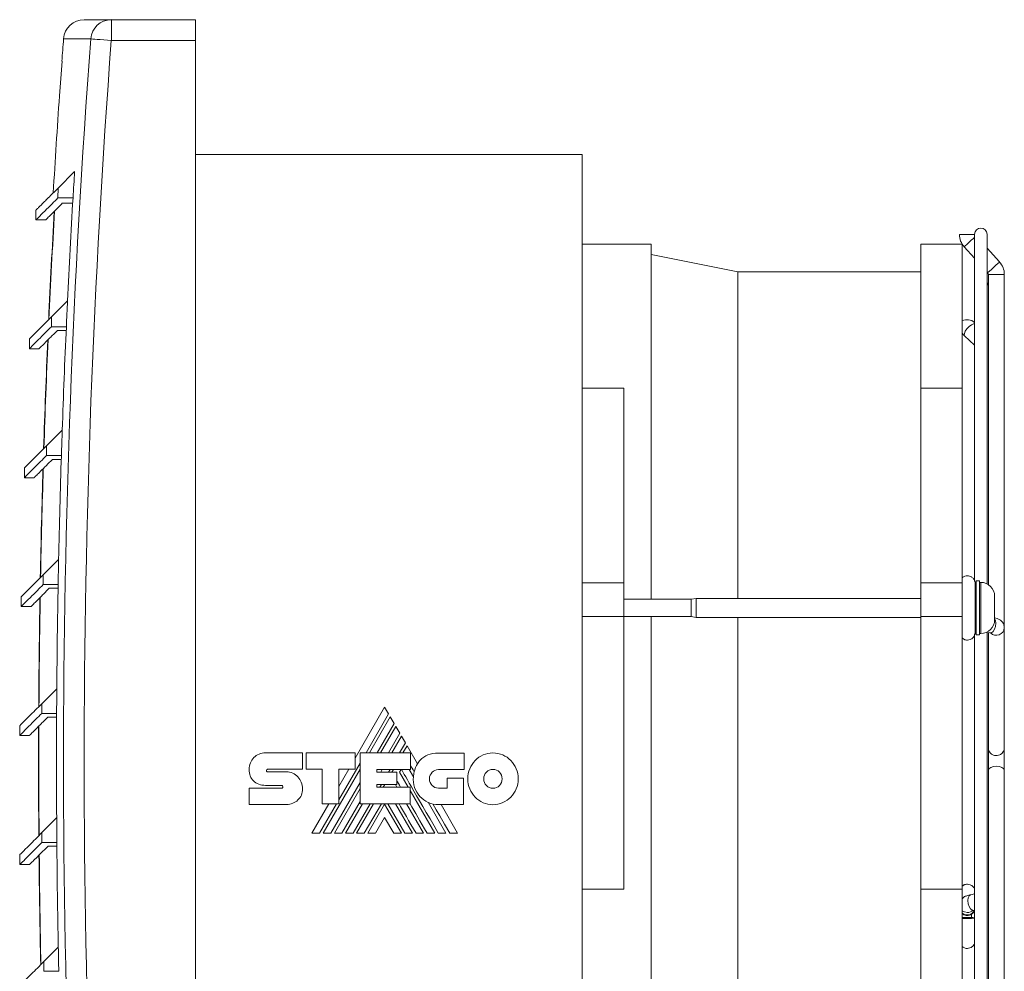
# Model space of a CAD drawing. Header units: millimetres. Extents: x -156 to 568, y -157 to 277.
# Tile 2 of 5: x -156 to -13, y 139 to 277. Entities that reach past the tile are written whole.
import ezdxf

# ---------------------------------------------------------------- set-up
doc = ezdxf.new("R2010")
doc.units = ezdxf.units.MM
doc.linetypes.add('PHANTOM', pattern=[12.7, 6.35, -1.27, 1.27, -1.27, 1.27, -1.27])
doc.layers.add('___VS___', color=7, linetype='Continuous', lineweight=15)

msp = doc.modelspace()

# ---------------------------------------------------------------- linework, layer by layer
at = {"color": 7, "linetype": 'Continuous', "lineweight": 15}
for p, q in [((-146.66, 277.17), (-142.73, 277.17)), ((-142.73, 277.17), (-142.73, 274.17)), ((-142.73, 277.17), (-130.57, 277.17)), ((-130.57, 277.17), (-130.57, 274.17)), ((-130.57, 274.17), (-142.73, 274.17)), ((-130.57, 65.17), (-130.57, 274.17)), ((-149.87, 271.17), (-149.89, 271.17)), ((-150.24, 266.17), (-150.23, 266.17)), ((-74.57, 257.67), (-130.57, 257.67)), ((-74.57, 257.67), (-74.57, 81.67)), ((-148.06, 255.19), (-150.45, 252.8)), ((-150.45, 252.8), (-150.46, 251.37)), ((-150.46, 251.37), (-148.29, 251.39)), ((-153.64, 249.61), (-153.64, 248.19)), ((-153.64, 248.19), (-152.19, 248.2)), ((-17.77, 246.07), (-19.97, 246.07)), ((-17.77, 246.1), (-17.77, 246.09)), ((-17.77, 246.05), (-17.77, 195.84)), ((-17.77, 246.05), (-17.77, 246.05)), ((-15.97, 195.48), (-15.97, 246.1)), ((-64.57, 244.67), (-74.57, 244.67)), ((-64.57, 193.25), (-64.57, 244.67)), ((-19.57, 244.67), (-25.57, 244.67)), ((-25.57, 223.81), (-25.57, 244.67)), ((-19.57, 223.81), (-19.57, 244.67)), ((-19.28, 244.29), (-17.77, 242.63)), ((-14.17, 242.09), (-15.97, 244.07)), ((-52.07, 240.67), (-64.57, 243.17)), ((-25.57, 240.67), (-52.07, 240.67)), ((-52.07, 193.37), (-52.07, 240.67)), ((-15.97, 240.66), (-15.86, 240.54)), ((-15.77, 240.3), (-15.77, 195.37)), ((-13.47, 189.15), (-13.47, 240.3)), ((-149.08, 236.46), (-151.41, 234.13)), ((-151.41, 234.13), (-151.41, 232.72)), ((-151.41, 232.72), (-149.25, 232.72)), ((-154.6, 230.94), (-154.6, 229.53)), ((-150.54, 232.18), (-149.28, 232.18)), ((-19.22, 231.4), (-17.77, 230.06)), ((-154.6, 229.53), (-153.18, 229.53)), ((-68.57, 223.81), (-74.57, 223.81)), ((-68.57, 195.61), (-68.57, 223.81)), ((-25.57, 223.81), (-19.57, 223.81)), ((-25.57, 223.81), (-25.57, 195.61)), ((-19.57, 223.81), (-19.57, 195.61)), ((-149.85, 217.74), (-152.13, 215.47)), ((-152.13, 215.47), (-152.13, 214.05)), ((-152.13, 214.05), (-149.97, 214.05)), ((-151.26, 213.51), (-149.99, 213.51)), ((-155.32, 212.28), (-155.32, 210.86)), ((-155.32, 210.86), (-153.9, 210.86)), ((-150.37, 199.02), (-152.59, 196.8)), ((-152.59, 196.8), (-152.59, 195.39)), ((-152.59, 195.39), (-150.44, 195.39)), ((-68.57, 195.61), (-74.57, 195.61)), ((-68.57, 190.77), (-68.57, 195.61)), ((-25.57, 195.61), (-19.57, 195.61)), ((-25.57, 195.61), (-25.57, 190.77)), ((-19.57, 195.61), (-19.57, 190.77)), ((-17.07, 195.9), (-17.57, 195.9)), ((-17.57, 195.9), (-17.57, 188.1)), ((-17.07, 195.9), (-17.07, 188.1)), ((-16.87, 195.7), (-17.07, 195.7)), ((-151.72, 194.84), (-150.45, 194.84)), ((-155.78, 193.61), (-155.78, 192.2)), ((-58.78, 193.25), (-68.57, 193.25)), ((-58.07, 193.37), (-58.78, 193.25)), ((-58.78, 193.25), (-58.78, 190.75)), ((-25.57, 193.37), (-58.07, 193.37)), ((-58.07, 193.37), (-58.07, 190.62)), ((-14.87, 193.7), (-14.87, 190.3)), ((-155.78, 192.2), (-154.37, 192.2)), ((-68.57, 190.77), (-74.57, 190.77)), ((-68.57, 151.26), (-68.57, 190.77)), ((-68.57, 190.75), (-58.78, 190.75)), ((-64.57, 108.27), (-64.57, 190.75)), ((-58.78, 190.75), (-58.07, 190.62)), ((-58.07, 190.62), (-25.57, 190.62)), ((-52.07, 98.67), (-52.07, 190.62)), ((-25.57, 190.77), (-19.57, 190.77)), ((-25.57, 190.77), (-25.57, 151.26)), ((-19.57, 190.77), (-19.57, 151.26)), ((-17.77, 188.23), (-17.77, 106.61)), ((-17.07, 188.3), (-16.87, 188.3)), ((-15.97, 105.56), (-15.97, 188.45)), ((-15.97, 188.45), (-15.52, 188.37)), ((-15.77, 188.41), (-15.77, 171.74)), ((-13.47, 171.74), (-13.47, 189.15)), ((-13.47, 189.15), (-13.47, 189.12)), ((-17.57, 188.1), (-17.07, 188.1)), ((-150.64, 180.3), (-152.81, 178.13)), ((-152.81, 178.13), (-152.81, 176.72)), ((-103.17, 177.64), (-107.43, 170.26)), ((-102.6, 176.67), (-103.17, 177.64)), ((-152.81, 176.72), (-150.66, 176.72)), ((-151.94, 176.18), (-150.66, 176.18)), ((-105.87, 171), (-102.6, 176.67)), ((-102.35, 176.23), (-105.36, 171)), ((-101.79, 175.27), (-102.35, 176.23)), ((-156, 174.94), (-156, 173.53)), ((-104.25, 171), (-101.79, 175.27)), ((-101.54, 174.83), (-103.75, 171)), ((-100.98, 173.86), (-101.54, 174.83)), ((-156, 173.53), (-154.58, 173.53)), ((-102.63, 171), (-100.98, 173.86)), ((-100.73, 173.43), (-102.14, 171)), ((-100.17, 172.45), (-100.73, 173.43)), ((-120.44, 171.03), (-115.08, 171.03)), ((-115.08, 171.03), (-115.08, 168.64)), ((-101, 171), (-100.17, 172.45)), ((-99.92, 172.03), (-100.52, 171)), ((-98.43, 169.44), (-99.92, 172.03)), ((-15.77, 168.46), (-15.77, 171.74)), ((-13.47, 168.46), (-13.47, 171.65)), ((-114.55, 168.64), (-114.55, 171.02)), ((-114.55, 171.02), (-107.43, 171.02)), ((-107.43, 171.02), (-107.43, 168.66)), ((-106.71, 163.64), (-106.71, 171)), ((-106.71, 171), (-99.44, 171)), ((-99.44, 171), (-99.44, 168.62)), ((-95.39, 170.98), (-91.66, 170.98)), ((-91.66, 170.98), (-91.66, 168.59)), ((-120.12, 168.64), (-115.08, 168.64)), ((-120.11, 168.27), (-117.39, 168.27)), ((-112.23, 168.64), (-114.55, 168.64)), ((-112.23, 163.64), (-112.23, 168.64)), ((-112.07, 159.38), (-106.71, 168.67)), ((-109.8, 164.19), (-106.71, 169.54)), ((-107.43, 168.66), (-109.8, 168.66)), ((-109.8, 163.64), (-109.8, 168.66)), ((-108.36, 168.66), (-109.8, 166.16)), ((-104.3, 168.62), (-99.44, 168.62)), ((-104.3, 168.62), (-104.3, 168.23)), ((-104.3, 168.23), (-101.41, 168.23)), ((-103.74, 168.23), (-103.51, 168.62)), ((-102.61, 168.23), (-102.38, 168.62)), ((-102.12, 168.23), (-101.89, 168.62)), ((-101.41, 168.23), (-101.41, 166.43)), ((-101.01, 168.2), (-100.76, 168.62)), ((-101.01, 168.2), (-99.77, 166.07)), ((-99.64, 168.62), (-99.01, 167.53)), ((-91.66, 168.59), (-95.39, 168.59)), ((-15.77, 168.46), (-15.77, 111.14)), ((-13.47, 111.14), (-13.47, 168.46)), ((-94.1, 165.91), (-94.1, 167.33)), ((-94.1, 167.33), (-91.74, 167.33)), ((-91.74, 167.33), (-91.74, 163.53)), ((-122.78, 165.9), (-118.07, 165.9)), ((-118.07, 166.3), (-120.43, 166.3)), ((-110.96, 159.38), (-106.71, 166.74)), ((-110.45, 159.38), (-106.71, 165.87)), ((-104.3, 166.43), (-101.41, 166.43)), ((-104.3, 166.43), (-104.3, 166.07)), ((-104.3, 166.07), (-99.48, 166.07)), ((-103.86, 166.07), (-103.65, 166.43)), ((-103.37, 166.07), (-103.16, 166.43)), ((-101.61, 166.43), (-101.4, 166.07)), ((-99.48, 163.64), (-99.48, 166.07)), ((-99.48, 165.57), (-95.91, 159.38)), ((-95.39, 165.91), (-94.1, 165.91)), ((-109.35, 159.38), (-106.71, 163.95)), ((-117.39, 163.54), (-122.78, 163.54)), ((-111.26, 163.64), (-113.72, 159.38)), ((-112.58, 159.38), (-110.12, 163.64)), ((-112.23, 163.64), (-109.8, 163.64)), ((-108.85, 159.38), (-106.39, 163.64)), ((-107.74, 159.38), (-105.27, 163.64)), ((-107.23, 159.38), (-104.77, 163.64)), ((-106.71, 163.64), (-99.48, 163.64)), ((-106.12, 159.38), (-103.65, 163.64)), ((-105.61, 159.38), (-103.18, 163.6)), ((-100.74, 159.38), (-103.18, 163.6)), ((-100.24, 159.38), (-102.71, 163.64)), ((-101.6, 163.64), (-99.13, 159.38)), ((-99.99, 163.64), (-97.53, 159.38)), ((-96.89, 163.86), (-94.3, 159.38)), ((-91.74, 163.53), (-95.37, 163.53)), ((-92.61, 159.38), (-95.01, 163.53)), ((-150.65, 161.59), (-152.78, 159.47)), ((-103.18, 161.67), (-104.51, 159.38)), ((-103.18, 161.67), (-101.85, 159.38)), ((-152.78, 159.47), (-152.78, 158.05)), ((-152.78, 158.05), (-150.63, 158.05)), ((-151.9, 157.51), (-150.62, 157.51)), ((-155.97, 156.28), (-155.97, 154.86)), ((-155.97, 154.86), (-154.55, 154.86)), ((-68.57, 151.26), (-74.57, 151.26)), ((-25.57, 151.26), (-19.57, 151.26)), ((-25.57, 94.67), (-25.57, 151.26)), ((-19.57, 107.4), (-19.57, 151.26)), ((-17.77, 150.58), (-18.33, 150.48)), ((-17.93, 148.21), (-17.77, 148.24)), ((-18.2, 147.66), (-18.2, 147.17)), ((-150.42, 142.87), (-152.49, 140.8)), ((-152.49, 140.8), (-152.49, 139.39)), ((-152.49, 139.39), (-150.35, 139.39))]:
    msp.add_line(p, q, dxfattribs=at)
at = {"color": 8, "linetype": 'Continuous', "lineweight": 15}
for p, q in [((-145.72, 274.4), (-149.65, 274.4)), ((-13.47, 240.3), (-15.77, 240.3)), ((-16.87, 195.7), (-16.87, 188.3)), ((-18.13, 148.24), (-17.93, 148.21))]:
    msp.add_line(p, q, dxfattribs=at)
at = {"color": 7, "linetype": 'Continuous', "lineweight": 15, "flags": 128}
for points in [[(-142.73, 274.17), (-143.29, 274.21), (-143.83, 274.25), (-144.33, 274.29), (-144.77, 274.32), (-145.14, 274.35), (-145.43, 274.37), (-145.62, 274.39), (-145.72, 274.4)], [(-148.33, 250.6), (-148.61, 250.6), (-149.83, 250.59)], [(-15.77, 238.62), (-15.84, 238.97), (-15.97, 239.19)], [(-93.75, 159.38), (-94.5, 160.67), (-95.2, 161.89), (-95.72, 162.78), (-96.21, 163.62)], [(-19.57, 147.16), (-19.26, 147.18), (-18.82, 147.18)]]:
    msp.add_lwpolyline(points, dxfattribs=at)
at = {"color": 8, "linetype": 'Continuous', "lineweight": 15, "flags": 128}
for points in [[(-17.77, 245.66), (-17.94, 245.51), (-18.25, 245.23), (-18.59, 244.92), (-18.9, 244.63), (-19.14, 244.42), (-19.27, 244.3), (-19.28, 244.29)], [(-14.17, 242.09), (-14.23, 242.03), (-14.41, 241.86), (-14.69, 241.61), (-15.02, 241.31), (-15.34, 241.02), (-15.62, 240.77), (-15.8, 240.6), (-15.86, 240.54), (-15.86, 240.54)], [(-19.22, 231.4), (-19.27, 231.48), (-19.26, 231.73), (-19.13, 232.06), (-18.88, 232.41), (-18.57, 232.74), (-18.23, 232.99), (-17.92, 233.12), (-17.77, 233.14)], [(-14.87, 190.46), (-14.75, 190.17), (-14.7, 189.77), (-14.75, 189.33), (-14.88, 188.91), (-15.08, 188.58), (-15.32, 188.4), (-15.52, 188.37)], [(-13.47, 168.46), (-13.56, 168.7), (-13.81, 168.9), (-14.18, 169.03), (-14.62, 169.07), (-15.06, 169.03), (-15.44, 168.9), (-15.69, 168.7), (-15.77, 168.46), (-15.77, 168.46)], [(-18.33, 150.48), (-18.37, 150.47), (-18.57, 150.32), (-18.7, 150.02), (-18.75, 149.62), (-18.7, 149.17), (-18.57, 148.76), (-18.37, 148.43), (-18.13, 148.24)], [(-19.57, 148.16), (-19.26, 147.98), (-18.82, 147.89)]]:
    msp.add_lwpolyline(points, dxfattribs=at)
at = {"color": 7, "linetype": 'Continuous', "lineweight": 15}
for centre, radius, start, end in [((-146.66, 274.17), 3, 90, 175.7101), ((-142.73, 274.18), 3, 90.0729, 175.7984), ((1246.43, 169.67), 1400, 175.71009, 175.84241), ((1246.43, 169.67), 1396.08, 175.69801, 184.30199), ((1246.43, 169.67), 1393.09, 175.69801, 184.30199), ((1246.43, 169.67), 1399.98, 175.84236, 176.0475), ((1246.43, 169.67), 1400, 176.04755, 176.62461), ((1246.43, 169.67), 1397.1, 176.49078, 176.64668), ((1246.43, 169.67), 1397.1, 176.64668, 177.25978), ((1246.43, 169.67), 1399.66, 176.73194, 177.37465), ((1246.43, 169.67), 1399.7, 176.7339, 177.37657), ((-16.87, 246.1), 0.9, 0.0059, 179.9941), ((-17.32, 246.07), 2.65, 180, 222.3487), ((-16.12, 240.3), 2.65, 360, 42.3487), ((-16.12, 240.3), 0.35, 0, 42.3487), ((1246.43, 169.67), 1397.1, 177.25978, 177.41355), ((1246.43, 169.67), 1397.1, 177.41355, 178.0282), ((-18.84, 232.04), 1.69, 50.8285, 115.6404), ((1246.43, 169.67), 1399.7, 177.4979, 178.1419), ((1246.43, 169.67), 1399.66, 177.49598, 178.14003), ((1246.43, 169.67), 1397.1, 178.0282, 178.17965), ((1246.43, 169.67), 1397.1, 178.17965, 178.79621), ((1246.43, 169.67), 1399.7, 178.2615, 178.90691), ((1246.43, 169.67), 1399.66, 178.25963, 178.90508), ((1246.43, 169.67), 1397.1, 178.79621, 178.94542), ((1246.43, 169.67), 1397.1, 178.94542, 179.56395), ((-16.87, 193.7), 2, 0, 90), ((1246.43, 169.67), 1399.7, 179.02483, 179.67172), ((1246.43, 169.67), 1399.66, 179.02302, 179.66994), ((-16.87, 190.3), 2, 270, 0), ((1246.43, 169.67), 1397.1, 179.56395, 179.71101), ((1246.43, 169.67), 1397.1, 179.71101, 180.33155), ((1246.43, 169.67), 1399.7, 179.78805, 180.43647), ((1246.43, 169.67), 1399.66, 179.78628, 180.43474), ((-94.95, 167.35), 4.06, 149.0381, 166.8386), ((-95.37, 167.18), 3.66, 174.6401, 270), ((1246.43, 169.67), 1397.1, 180.33155, 180.47654), ((1246.43, 169.67), 1397.1, 180.47654, 181.09915), ((1246.43, 169.67), 1399.7, 180.55127, 181.20131), ((1246.43, 169.67), 1399.66, 180.54954, 181.19962), ((-18.83, 148.72), 1.17, 230.212, 334.0642), ((-18.85, 158.55), 11.53, 266.4158, 275.3727), ((-18.68, 138.66), 8.52, 83.8751, 90.944), ((1246.43, 169.67), 1397.1, 181.09915, 181.24216)]:
    msp.add_arc(centre, radius, start, end, dxfattribs=at)
at = {"color": 8, "linetype": 'Continuous', "lineweight": 15}
for centre, radius, start, end in [((-14.63, 189.2), 1.16, 225.4377, 355.8534), ((-18.82, 149.06), 1.17, 269.6784, 314.6318)]:
    msp.add_arc(centre, radius, start, end, dxfattribs=at)
at = {"color": 7, "linetype": 'Continuous', "lineweight": 15}
for points, knots in [([(-150.45, 252.8), (-150.51, 252.73), (-150.85, 252.4), (-151.39, 251.85), (-152.02, 251.22), (-152.55, 250.7), (-152.9, 250.34), (-153.19, 250.05), (-153.42, 249.83), (-153.58, 249.67), (-153.65, 249.6), (-153.63, 249.61), (-153.63, 249.62)], [0, 0, 0, 0, 0.0317071, 0.1585373, 0.2853676, 0.4121979, 0.5390281, 0.6024424, 0.7292727, 0.8561029, 0.9829332, 1, 1, 1, 1]), ([(-153.54, 248.29), (-153.57, 248.26), (-153.67, 248.16), (-153.15, 248.68), (-152.18, 249.65), (-151.03, 250.8), (-150.46, 251.37)], [0, 0, 0, 0, 0.118638, 0.412486, 0.706275, 1, 1, 1, 1]), ([(-149.83, 250.59), (-150.01, 250.4), (-150.58, 249.84), (-151.31, 249.11), (-151.9, 248.52), (-152.2, 248.22), (-152.19, 248.23), (-152.19, 248.23)], [0, 0, 0, 0, 0.1219891, 0.3659781, 0.6099668, 0.8539556, 1, 1, 1, 1]), ([(-151.41, 234.13), (-152.05, 233.49), (-153.33, 232.22), (-154.39, 231.16), (-154.53, 231.01), (-154.6, 230.94)], [0, 0, 0, 0, 0.333401, 0.66661, 1, 1, 1, 1]), ([(-154.5, 229.63), (-154.53, 229.6), (-154.63, 229.5), (-154.11, 230.02), (-153.13, 231), (-151.98, 232.15), (-151.41, 232.72)], [0, 0, 0, 0, 0.120098, 0.413619, 0.706962, 1, 1, 1, 1]), ([(-153.18, 229.53), (-153.18, 229.54), (-153.17, 229.55), (-152.96, 229.75), (-152.46, 230.26), (-151.69, 231.03), (-150.92, 231.79), (-150.54, 232.18)], [0, 0, 0, 0, 0.096102, 0.315325, 0.534547, 0.767221, 1, 1, 1, 1]), ([(-19.57, 231.83), (-19.57, 231.82), (-19.49, 231.65), (-19.35, 231.52), (-19.22, 231.4)], [0, 0, 0, 0, 0.059036, 1, 1, 1, 1]), ([(-152.13, 215.47), (-152.77, 214.83), (-154.04, 213.55), (-155.1, 212.49), (-155.25, 212.35), (-155.32, 212.28)], [0, 0, 0, 0, 0.333401, 0.66661, 1, 1, 1, 1]), ([(-155.22, 210.96), (-155.25, 210.93), (-155.35, 210.83), (-154.83, 211.35), (-153.85, 212.33), (-152.7, 213.48), (-152.13, 214.05)], [0, 0, 0, 0, 0.120098, 0.413619, 0.706962, 1, 1, 1, 1]), ([(-153.9, 210.87), (-153.9, 210.87), (-153.88, 210.88), (-153.68, 211.09), (-153.18, 211.59), (-152.4, 212.36), (-151.64, 213.13), (-151.26, 213.51)], [0, 0, 0, 0, 0.096102, 0.315325, 0.534547, 0.767221, 1, 1, 1, 1]), ([(-152.59, 196.8), (-153.23, 196.16), (-154.51, 194.89), (-155.57, 193.82), (-155.71, 193.68), (-155.78, 193.61)], [0, 0, 0, 0, 0.333401, 0.66661, 1, 1, 1, 1]), ([(-155.69, 192.29), (-155.71, 192.26), (-155.81, 192.17), (-155.29, 192.69), (-154.31, 193.67), (-153.17, 194.81), (-152.59, 195.39)], [0, 0, 0, 0, 0.120098, 0.413619, 0.706962, 1, 1, 1, 1]), ([(-17.67, 195.48), (-17.69, 195.63), (-17.72, 195.93), (-17.97, 196.3), (-18.3, 196.54), (-18.66, 196.65), (-19.02, 196.64), (-19.34, 196.54), (-19.51, 196.41), (-19.57, 196.36)], [0, 0, 0, 0, 0.1702399, 0.3396391, 0.4955503, 0.6304176, 0.7505365, 0.9067247, 1, 1, 1, 1]), ([(-17.67, 188.51), (-17.67, 188.55), (-17.67, 188.62), (-17.67, 189.04), (-17.67, 189.71), (-17.67, 190.56), (-17.67, 191.43), (-17.67, 192.25), (-17.67, 193.06), (-17.67, 193.77), (-17.67, 194.47), (-17.67, 195.06), (-17.67, 195.45), (-17.67, 195.46), (-17.67, 195.46)], [0, 0, 0, 0, 0.080681, 0.153034, 0.272328, 0.358606, 0.42518, 0.522513, 0.584659, 0.655712, 0.735709, 0.824578, 0.922338, 1, 1, 1, 1]), ([(-154.37, 192.2), (-154.36, 192.2), (-154.35, 192.21), (-154.15, 192.42), (-153.64, 192.92), (-152.87, 193.69), (-152.1, 194.46), (-151.72, 194.84)], [0, 0, 0, 0, 0.096102, 0.315325, 0.534547, 0.767221, 1, 1, 1, 1]), ([(-13.47, 189.15), (-13.48, 189.23), (-13.49, 189.39), (-13.57, 189.65), (-13.74, 189.99), (-14.12, 190.3), (-14.48, 190.48), (-14.76, 190.54), (-14.87, 190.57)], [0, 0, 0, 0, 0.098511, 0.199922, 0.378378, 0.620292, 0.835964, 1, 1, 1, 1]), ([(-19.57, 187.66), (-19.52, 187.6), (-19.43, 187.51), (-19.25, 187.43), (-19.05, 187.36), (-18.76, 187.33), (-18.45, 187.39), (-18.17, 187.54), (-17.93, 187.76), (-17.72, 188.09), (-17.69, 188.36), (-17.67, 188.51)], [0, 0, 0, 0, 0.100747, 0.169207, 0.229367, 0.338475, 0.479496, 0.577107, 0.696655, 0.838893, 1, 1, 1, 1]), ([(-15.52, 188.37), (-15.5, 188.37), (-15.46, 188.36), (-15.45, 188.36), (-15.45, 188.36), (-15.45, 188.36)], [0, 0, 0, 0, 0.510959, 0.938868, 1, 1, 1, 1]), ([(-152.81, 178.13), (-153.45, 177.49), (-154.72, 176.22), (-155.79, 175.16), (-155.93, 175.01), (-156, 174.94)], [0, 0, 0, 0, 0.3334008, 0.6666103, 1, 1, 1, 1]), ([(-155.9, 173.63), (-155.93, 173.6), (-156.03, 173.5), (-155.51, 174.02), (-154.53, 175), (-153.38, 176.15), (-152.81, 176.72)], [0, 0, 0, 0, 0.120098, 0.4136189, 0.7069618, 1, 1, 1, 1]), ([(-154.58, 173.53), (-154.58, 173.54), (-154.57, 173.55), (-154.36, 173.75), (-153.86, 174.26), (-153.09, 175.03), (-152.32, 175.79), (-151.94, 176.18)], [0, 0, 0, 0, 0.096102, 0.315325, 0.534547, 0.767221, 1, 1, 1, 1]), ([(-13.49, 171.74), (-13.48, 171.7), (-13.47, 171.54), (-13.57, 171.25), (-13.79, 170.94), (-14.11, 170.71), (-14.49, 170.6), (-14.88, 170.62), (-15.24, 170.76), (-15.54, 171.02), (-15.72, 171.35), (-15.79, 171.61), (-15.77, 171.74), (-15.77, 171.74)], [0, 0, 0, 0, 0.0350135, 0.1410977, 0.247608, 0.3552089, 0.4628897, 0.5694769, 0.6755158, 0.7823948, 0.8901983, 0.9975759, 1, 1, 1, 1]), ([(-152.78, 159.47), (-153.41, 158.83), (-154.69, 157.55), (-155.75, 156.49), (-155.89, 156.35), (-155.97, 156.28)], [0, 0, 0, 0, 0.333401, 0.66661, 1, 1, 1, 1]), ([(-155.87, 154.96), (-155.9, 154.93), (-155.99, 154.83), (-155.48, 155.35), (-154.49, 156.33), (-153.35, 157.48), (-152.78, 158.05)], [0, 0, 0, 0, 0.120098, 0.413619, 0.706962, 1, 1, 1, 1]), ([(-154.55, 154.87), (-154.54, 154.87), (-154.53, 154.88), (-154.33, 155.09), (-153.82, 155.59), (-153.05, 156.36), (-152.29, 157.13), (-151.9, 157.51)], [0, 0, 0, 0, 0.096102, 0.315325, 0.534547, 0.767221, 1, 1, 1, 1]), ([(-17.77, 151.3), (-17.83, 151.4), (-17.93, 151.6), (-18.17, 151.8), (-18.45, 151.95), (-18.76, 152.01), (-19.05, 151.98), (-19.25, 151.92), (-19.43, 151.84), (-19.52, 151.74), (-19.57, 151.69)], [0, 0, 0, 0, 0.155682, 0.300569, 0.418868, 0.589781, 0.722015, 0.794927, 0.877896, 1, 1, 1, 1]), ([(-18.33, 150.48), (-18.53, 150.43), (-18.88, 150.35), (-19.29, 150.18), (-19.49, 149.98), (-19.57, 149.9)], [0, 0, 0, 0, 0.427407, 0.753653, 1, 1, 1, 1]), ([(-19.57, 147.74), (-19.49, 147.68), (-19.33, 147.54), (-19.01, 147.45), (-18.66, 147.45), (-18.36, 147.54), (-18.09, 147.72), (-17.89, 147.93), (-17.81, 148.11), (-17.78, 148.19)], [0, 0, 0, 0, 0.148751, 0.293289, 0.42919, 0.615561, 0.737877, 0.881005, 1, 1, 1, 1]), ([(-17.99, 148.21), (-17.99, 148.21), (-17.99, 148.21), (-17.98, 148.21), (-17.95, 148.21), (-17.93, 148.21)], [0, 0, 0, 0, 0.041013, 0.479496, 1, 1, 1, 1]), ([(-19.57, 143), (-19.49, 142.93), (-19.32, 142.78), (-18.99, 142.7), (-18.63, 142.7), (-18.31, 142.81), (-18.05, 142.99), (-17.87, 143.19), (-17.8, 143.35), (-17.77, 143.41)], [0, 0, 0, 0, 0.146315, 0.309322, 0.454503, 0.643281, 0.762234, 0.898238, 1, 1, 1, 1]), ([(-152.49, 140.8), (-153.13, 140.16), (-154.41, 138.89), (-155.47, 137.82), (-155.61, 137.68), (-155.68, 137.61)], [0, 0, 0, 0, 0.3334008, 0.6666103, 1, 1, 1, 1])]:
    msp.add_open_spline(points, degree=3, knots=knots, dxfattribs=at)
for points in [[(-122.09, 170.32), (-121.67, 170.76), (-121.08, 171.03), (-120.44, 171.03)], [(-122.78, 168.63), (-122.78, 169.29), (-122.52, 169.89), (-122.09, 170.32)], [(-98.43, 169.44), (-98.31, 169.63), (-98.17, 169.81), (-98.01, 169.97)], [(-98.01, 169.97), (-97.41, 170.6), (-96.53, 170.98), (-95.39, 170.98)], [(-91.15, 167.25), (-91.15, 168.29), (-90.74, 169.23), (-90.08, 169.91)], [(-90.08, 169.91), (-89.42, 170.59), (-88.51, 171.01), (-87.5, 171.01)], [(-87.5, 171.01), (-86.49, 171.01), (-85.58, 170.59), (-84.91, 169.91)], [(-84.91, 169.91), (-84.25, 169.23), (-83.84, 168.29), (-83.84, 167.25)], [(-122.16, 166.96), (-122.55, 167.35), (-122.79, 167.9), (-122.78, 168.62)], [(-120.22, 168.59), (-120.25, 168.55), (-120.27, 168.49), (-120.27, 168.43)], [(-120.27, 168.43), (-120.27, 168.39), (-120.25, 168.35), (-120.22, 168.32)], [(-120.12, 168.64), (-120.16, 168.64), (-120.19, 168.62), (-120.22, 168.59)], [(-120.22, 168.32), (-120.19, 168.29), (-120.16, 168.27), (-120.11, 168.27)], [(-117.39, 168.27), (-116.75, 168.27), (-116.16, 167.99), (-115.74, 167.54)], [(-95.4, 159.38), (-98.81, 165.25), (-100.59, 168.34), (-100.74, 168.62)], [(-98.9, 168.28), (-99.12, 168.65), (-99.3, 168.96), (-99.44, 169.21)], [(-99.01, 167.53), (-98.99, 167.78), (-98.96, 168.03), (-98.9, 168.28)], [(-96.3, 168.2), (-96.54, 167.96), (-96.68, 167.62), (-96.68, 167.25)], [(-95.39, 168.59), (-95.74, 168.59), (-96.07, 168.44), (-96.3, 168.2)], [(-88.44, 168.23), (-88.68, 167.98), (-88.83, 167.63), (-88.83, 167.25)], [(-87.5, 168.63), (-87.87, 168.63), (-88.2, 168.48), (-88.44, 168.23)], [(-86.56, 168.23), (-86.8, 168.48), (-87.13, 168.63), (-87.5, 168.63)], [(-86.17, 167.25), (-86.17, 167.63), (-86.32, 167.98), (-86.56, 168.23)], [(-120.43, 166.3), (-121.11, 166.31), (-121.73, 166.53), (-122.16, 166.96)], [(-115.74, 167.54), (-115.31, 167.1), (-115.05, 166.48), (-115.05, 165.81)], [(-100.88, 166.07), (-101.11, 166.47), (-101.28, 166.77), (-101.41, 166.99)], [(-96.68, 167.25), (-96.68, 166.88), (-96.54, 166.54), (-96.3, 166.3)], [(-90.08, 164.6), (-90.74, 165.28), (-91.15, 166.22), (-91.15, 167.25)], [(-88.83, 167.25), (-88.83, 166.87), (-88.68, 166.53), (-88.44, 166.28)], [(-86.56, 166.28), (-86.32, 166.53), (-86.17, 166.87), (-86.17, 167.25)], [(-83.84, 167.25), (-83.84, 166.22), (-84.25, 165.28), (-84.91, 164.61)], [(-117.97, 166.24), (-118, 166.27), (-118.03, 166.3), (-118.07, 166.3)], [(-118.07, 165.9), (-118.03, 165.9), (-117.99, 165.92), (-117.96, 165.95)], [(-117.91, 166.08), (-117.91, 166.14), (-117.93, 166.2), (-117.97, 166.24)], [(-117.96, 165.95), (-117.93, 165.98), (-117.91, 166.03), (-117.91, 166.08)], [(-115.05, 165.81), (-115.05, 165.16), (-115.3, 164.6), (-115.72, 164.19)], [(-96.3, 166.3), (-96.07, 166.06), (-95.75, 165.91), (-95.39, 165.91)], [(-88.44, 166.28), (-88.2, 166.03), (-87.87, 165.88), (-87.5, 165.88)], [(-87.5, 165.88), (-87.13, 165.88), (-86.8, 166.03), (-86.56, 166.28)], [(-115.72, 164.19), (-116.15, 163.78), (-116.74, 163.54), (-117.39, 163.54)], [(-87.5, 163.51), (-88.51, 163.51), (-89.42, 163.92), (-90.08, 164.6)], [(-84.91, 164.61), (-85.58, 163.93), (-86.49, 163.51), (-87.5, 163.51)], [(-98.63, 159.38), (-99.66, 161.17), (-100.49, 162.59), (-101.09, 163.64)], [(-97.02, 159.38), (-98, 161.07), (-98.82, 162.49), (-99.48, 163.65)]]:
    msp.add_open_spline(points, degree=3, dxfattribs=at)
at = {"layer": '___VS___', "linetype": 'PHANTOM'}
for p, q in [((-122.78, 165.9), (-122.78, 163.54)), ((-113.72, 159.38), (-112.58, 159.38)), ((-112.07, 159.38), (-110.96, 159.38)), ((-110.45, 159.38), (-109.35, 159.38)), ((-108.85, 159.38), (-107.74, 159.38)), ((-107.23, 159.38), (-106.12, 159.38)), ((-105.61, 159.38), (-104.51, 159.38)), ((-101.85, 159.38), (-100.74, 159.38)), ((-100.24, 159.38), (-99.13, 159.38)), ((-98.63, 159.38), (-97.53, 159.38)), ((-97.02, 159.38), (-95.91, 159.38)), ((-95.4, 159.38), (-94.3, 159.38)), ((-93.75, 159.38), (-92.61, 159.38))]:
    msp.add_line(p, q, dxfattribs=at)

doc.saveas('drawing.dxf')
